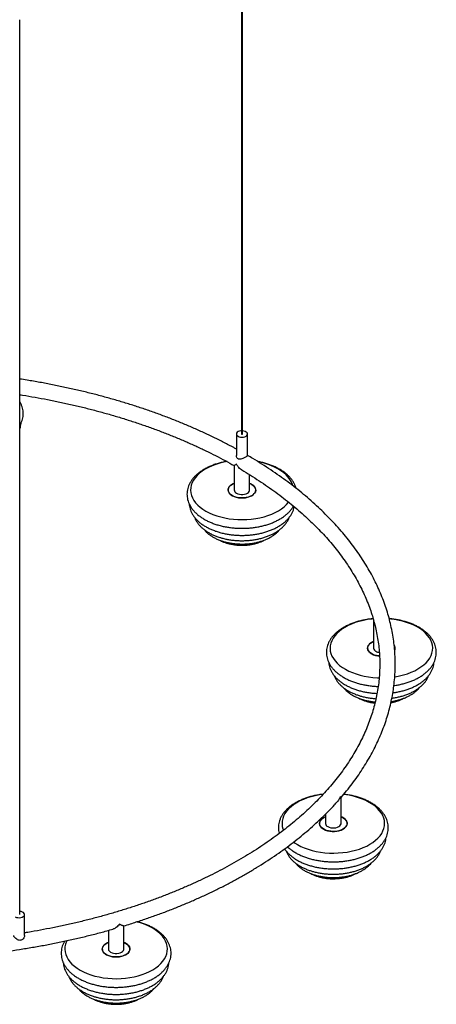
# Paper-space layout '_Isométrica' of a CAD drawing. Header units: millimetres. Extents: x -1115 to -126, y -660 to 737.
# Tile 3 of 4: x -503 to -126, y -635 to 255. Entities that reach past the tile are written whole.
import ezdxf

# ---------------------------------------------------------------- set-up
doc = ezdxf.new("R2010")
doc.units = ezdxf.units.MM

psp = doc.layouts.new('_Isométrica')

# ---------------------------------------------------------------- linework, layer by layer
at = {"color": 7, "linetype": 'Continuous', "lineweight": 25}
for p, q in [((-302.59, 689.84), (-302.59, -119.49)), ((-301.59, -119.49), (-301.59, 689.84)), ((-503.32, -554.11), (-503.32, 255.22)), ((-307.09, -119.49), (-307.09, -139.05)), ((-297.09, -139.07), (-297.09, -119.49)), ((-309.09, -148.03), (-309.09, -170.12)), ((-295.09, -170.12), (-295.09, -156.35)), ((-182.83, -287.94), (-182.83, -313.17)), ((-212.34, -471.75), (-212.34, -448.19)), ((-226.34, -463.18), (-226.34, -471.75)), ((-498.82, -573), (-498.82, -554.11)), ((-396.76, -560.87), (-397.46, -560.69)), ((-422.99, -568.42), (-422.99, -585.27)), ((-408.99, -585.27), (-408.99, -564.19))]:
    psp.add_line(p, q, dxfattribs=at)
at = {"color": 7, "linetype": 'Continuous', "lineweight": 25, "flags": 128}
for points in [[(-302.59, -116.62), (-302.94, -116.65), (-304.24, -116.88), (-305.38, -117.31), (-306.27, -117.91), (-306.86, -118.62), (-307.09, -119.39), (-306.95, -120.17), (-306.45, -120.91), (-305.63, -121.53)], [(-305.63, -121.53), (-304.54, -122.01), (-303.27, -122.29), (-301.92, -122.38), (-300.58, -122.24), (-299.35, -121.9), (-298.32, -121.39), (-297.57, -120.73), (-297.16, -119.98), (-297.12, -119.2), (-297.44, -118.43), (-298.11, -117.75), (-299.07, -117.19), (-300.26, -116.81), (-301.58, -116.62), (-301.59, -116.62)], [(-302.59, -119.49), (-302.55, -119.6), (-302.44, -119.69)], [(-302.44, -119.69), (-302.28, -119.76), (-302.09, -119.78), (-301.9, -119.76), (-301.74, -119.69), (-301.63, -119.6), (-301.59, -119.49)], [(-315.56, -144.45), (-318.39, -145.01), (-322.12, -145.92), (-325.69, -147.02), (-329.09, -148.3), (-332.28, -149.74), (-335.24, -151.34), (-337.95, -153.08), (-340.39, -154.94), (-342.53, -156.93), (-344.37, -159.01), (-345.89, -161.18), (-347.07, -163.42), (-347.91, -165.71), (-348.4, -168.03), (-348.54, -170.37), (-348.32, -172.71), (-347.75, -175.02), (-346.84, -177.3), (-345.59, -179.53), (-344, -181.68), (-342.09, -183.74), (-339.88, -185.7), (-337.39, -187.55), (-334.62, -189.26), (-331.61, -190.82), (-328.37, -192.23), (-324.93, -193.46), (-321.32, -194.52), (-317.56, -195.4), (-313.69, -196.08), (-309.72, -196.57), (-305.7, -196.85), (-301.65, -196.93), (-297.6, -196.81), (-293.59, -196.48), (-289.64, -195.95), (-285.79, -195.23), (-282.06, -194.31), (-278.49, -193.21), (-275.09, -191.93), (-271.9, -190.49), (-268.94, -188.9), (-266.23, -187.16), (-263.79, -185.29), (-261.65, -183.3), (-259.81, -181.22), (-259.74, -181.13)], [(-282.86, -145.71), (-286.62, -144.83), (-287.02, -144.75)], [(-256.18, -166.03), (-256.43, -165.21), (-257.34, -162.93), (-258.59, -160.71), (-260.18, -158.55), (-262.09, -156.49), (-264.29, -154.53), (-266.79, -152.69), (-269.56, -150.98), (-272.57, -149.41), (-275.81, -148.01), (-279.25, -146.77), (-282.86, -145.71)], [(-293.25, -165.01), (-291.88, -165.95), (-290.81, -167), (-290.06, -168.15), (-289.66, -169.35), (-289.62, -170.58), (-289.93, -171.79), (-290.59, -172.95), (-291.59, -174.03), (-292.88, -175), (-294.45, -175.83), (-296.23, -176.49), (-298.18, -176.97), (-300.24, -177.25), (-302.36, -177.33), (-304.46, -177.2), (-306.5, -176.87), (-308.42, -176.34), (-310.15, -175.63), (-311.65, -174.77), (-312.87, -173.77), (-313.78, -172.66), (-314.36, -171.49), (-314.59, -170.27), (-314.45, -169.05), (-313.96, -167.86), (-313.13, -166.73), (-311.98, -165.7), (-310.55, -164.8), (-309.09, -164.14)], [(-309.09, -164.14), (-309.92, -164.49), (-311.45, -165.34), (-312.72, -166.32), (-313.68, -167.41), (-314.3, -168.58), (-314.58, -169.79), (-314.49, -171.02), (-314.05, -172.21), (-313.26, -173.35), (-312.16, -174.39), (-310.76, -175.31), (-309.11, -176.09), (-307.27, -176.68)], [(-307.27, -176.68), (-305.27, -177.1), (-303.18, -177.3), (-301.06, -177.31), (-298.97, -177.1), (-296.97, -176.7), (-295.11, -176.1), (-293.46, -175.34), (-292.06, -174.42), (-290.94, -173.38), (-290.15, -172.25), (-289.69, -171.05), (-289.6, -169.83), (-289.86, -168.61), (-290.48, -167.44), (-291.43, -166.35), (-292.69, -165.36), (-294.21, -164.51), (-295.09, -164.14)], [(-295.09, -164.14), (-294.87, -164.22), (-293.25, -165.01)], [(-307.04, -172.97), (-305.81, -173.54), (-304.4, -173.93), (-302.87, -174.13), (-301.31, -174.13), (-299.78, -173.93), (-298.37, -173.54), (-297.14, -172.97), (-296.16, -172.27), (-295.48, -171.45), (-295.13, -170.57), (-295.09, -170.12)], [(-183.24, -286.7), (-184.33, -286.81), (-188.27, -287.34), (-192.13, -288.06), (-195.86, -288.98), (-199.43, -290.08), (-202.83, -291.35), (-206.02, -292.79), (-208.98, -294.39), (-211.69, -296.13), (-214.13, -298), (-216.27, -299.98), (-218.11, -302.07), (-219.62, -304.24), (-220.81, -306.47), (-221.65, -308.76), (-222.14, -311.09), (-222.27, -313.42), (-222.06, -315.76), (-221.49, -318.08), (-220.58, -320.35), (-219.32, -322.58), (-217.74, -324.73), (-215.83, -326.8), (-213.62, -328.76), (-211.13, -330.6), (-208.36, -332.31), (-205.35, -333.87), (-202.11, -335.28), (-198.67, -336.52), (-195.06, -337.58), (-191.3, -338.45), (-187.42, -339.13), (-183.46, -339.62), (-179.44, -339.9), (-177.85, -339.96)], [(-163.71, -339.05), (-163.38, -339), (-159.53, -338.28), (-155.8, -337.36), (-152.22, -336.26), (-148.83, -334.99), (-145.64, -333.55), (-142.67, -331.95), (-139.96, -330.21), (-137.53, -328.34), (-135.38, -326.36), (-133.55, -324.27), (-132.03, -322.1), (-130.85, -319.86), (-130.01, -317.58), (-129.52, -315.25), (-129.38, -312.92), (-129.6, -310.58), (-130.16, -308.26), (-131.08, -305.98), (-132.33, -303.76), (-133.92, -301.61), (-135.82, -299.54), (-138.03, -297.58), (-140.53, -295.74), (-143.3, -294.03), (-146.31, -292.47), (-149.55, -291.06), (-152.98, -289.82), (-156.6, -288.76)], [(-182.83, -307.19), (-183.66, -307.54), (-185.19, -308.39), (-186.46, -309.37), (-187.42, -310.46), (-188.04, -311.63), (-188.32, -312.85), (-188.23, -314.07), (-187.79, -315.27), (-187, -316.4), (-185.89, -317.45), (-184.5, -318.37), (-182.85, -319.14), (-181, -319.74)], [(-177.55, -320.32), (-178.2, -320.25), (-180.24, -319.92), (-182.15, -319.39), (-183.89, -318.69), (-185.38, -317.82), (-186.61, -316.82), (-187.52, -315.72), (-188.1, -314.54), (-188.32, -313.32), (-188.19, -312.1), (-187.7, -310.91), (-186.87, -309.78), (-185.72, -308.76), (-184.28, -307.85), (-182.83, -307.19)], [(-181, -319.74), (-179.01, -320.15), (-177.53, -320.32)], [(-228.78, -445.49), (-231.78, -445.91), (-235.63, -446.64), (-239.36, -447.55), (-242.94, -448.65), (-246.33, -449.93), (-249.53, -451.37), (-252.49, -452.96), (-255.2, -454.7), (-257.63, -456.57), (-259.78, -458.56), (-261.61, -460.64), (-263.13, -462.81), (-264.31, -465.05), (-265.15, -467.34), (-265.64, -469.66), (-265.78, -472), (-265.57, -474.33), (-265, -476.65), (-264.54, -477.9)], [(-255.47, -488.6), (-254.63, -489.17), (-251.87, -490.88), (-248.85, -492.45), (-245.61, -493.85), (-242.18, -495.09), (-238.56, -496.15), (-234.81, -497.03), (-230.93, -497.71), (-226.97, -498.2), (-222.94, -498.48), (-218.89, -498.56), (-214.85, -498.43), (-210.84, -498.11), (-206.89, -497.58), (-203.04, -496.85), (-199.31, -495.94), (-195.73, -494.84), (-192.33, -493.56), (-189.14, -492.12), (-186.18, -490.53), (-183.47, -488.79), (-181.03, -486.92), (-178.89, -484.93), (-177.05, -482.85), (-175.54, -480.68), (-174.36, -478.44), (-173.52, -476.15), (-173.03, -473.83), (-172.89, -471.49), (-173.1, -469.16), (-173.67, -466.84), (-174.58, -464.56), (-175.84, -462.34), (-177.42, -460.18), (-179.33, -458.12), (-181.54, -456.16), (-184.04, -454.32), (-186.8, -452.61), (-189.82, -451.04), (-193.05, -449.64), (-196.49, -448.4), (-200.1, -447.34), (-200.1, -447.34)], [(-210.5, -466.64), (-209.13, -467.58), (-208.06, -468.63), (-207.31, -469.78), (-206.9, -470.98), (-206.86, -472.2), (-207.17, -473.41), (-207.84, -474.58), (-208.83, -475.66), (-210.13, -476.63), (-211.69, -477.45), (-213.47, -478.12), (-215.42, -478.6), (-217.48, -478.88), (-219.6, -478.96), (-221.71, -478.83), (-223.75, -478.5), (-225.66, -477.97), (-227.39, -477.26), (-228.89, -476.4), (-230.11, -475.4), (-231.03, -474.29), (-231.61, -473.12), (-231.83, -471.9), (-231.7, -470.68), (-231.21, -469.49), (-230.37, -468.36), (-229.22, -467.33), (-227.79, -466.43), (-226.34, -465.77)], [(-226.34, -465.77), (-227.16, -466.12), (-228.7, -466.97), (-229.96, -467.95), (-230.92, -469.04), (-231.55, -470.21), (-231.82, -471.42), (-231.74, -472.65), (-231.29, -473.84), (-230.51, -474.98), (-229.4, -476.02), (-228, -476.94), (-226.36, -477.71), (-224.51, -478.31)], [(-224.51, -478.31), (-222.51, -478.72), (-220.42, -478.93), (-218.3, -478.94), (-216.21, -478.73), (-214.21, -478.33), (-212.36, -477.73), (-210.71, -476.97), (-209.3, -476.05), (-208.19, -475.01), (-207.39, -473.87), (-206.94, -472.68), (-206.84, -471.46), (-207.11, -470.24), (-207.72, -469.07), (-208.67, -467.98), (-209.93, -466.99), (-211.46, -466.14), (-212.34, -465.77)], [(-224.28, -474.6), (-223.06, -475.17), (-221.65, -475.56), (-220.12, -475.76), (-218.55, -475.76), (-217.02, -475.56), (-215.61, -475.17), (-214.39, -474.6), (-213.41, -473.9), (-212.73, -473.08), (-212.38, -472.2), (-212.34, -471.75)], [(-212.34, -465.77), (-212.12, -465.85), (-210.5, -466.64)], [(-507.35, -556.15), (-506.27, -556.63), (-505, -556.91), (-503.65, -556.99), (-502.31, -556.86), (-501.08, -556.52), (-500.05, -556.01), (-499.3, -555.35), (-498.89, -554.6), (-498.85, -553.81), (-499.17, -553.05), (-499.84, -552.37), (-500.8, -551.81), (-501.99, -551.42), (-503.31, -551.24), (-503.32, -551.24)], [(-460.52, -577.64), (-460.97, -578.58), (-461.81, -580.87), (-462.3, -583.19), (-462.44, -585.53), (-462.22, -587.86), (-461.66, -590.18), (-460.74, -592.46), (-459.49, -594.68), (-457.9, -596.83), (-456, -598.9), (-453.79, -600.86), (-451.29, -602.7), (-448.52, -604.41), (-445.51, -605.98), (-442.27, -607.38), (-438.83, -608.62), (-435.22, -609.68), (-431.46, -610.56), (-427.59, -611.24), (-423.62, -611.72), (-419.6, -612.01), (-415.55, -612.09), (-411.5, -611.96), (-407.49, -611.64), (-403.54, -611.11), (-399.69, -610.38), (-395.96, -609.47), (-392.39, -608.37), (-388.99, -607.09), (-385.8, -605.65), (-382.84, -604.05), (-380.13, -602.31), (-377.69, -600.44), (-375.55, -598.46), (-373.71, -596.38), (-372.19, -594.21), (-371.01, -591.97), (-370.17, -589.68), (-369.68, -587.36), (-369.54, -585.02), (-369.76, -582.68), (-370.33, -580.37), (-371.24, -578.09), (-372.5, -575.86), (-374.08, -573.71), (-375.99, -571.65), (-378.2, -569.69), (-380.69, -567.84), (-383.46, -566.13), (-386.47, -564.57), (-389.71, -563.16), (-393.15, -561.93), (-396.76, -560.87)], [(-407.15, -580.17), (-405.79, -581.11), (-404.71, -582.16), (-403.96, -583.31), (-403.56, -584.51), (-403.52, -585.73), (-403.83, -586.94), (-404.49, -588.11), (-405.49, -589.19), (-406.78, -590.15), (-408.35, -590.98), (-410.13, -591.65), (-412.08, -592.13), (-414.14, -592.41), (-416.26, -592.49), (-418.36, -592.36), (-420.4, -592.02), (-422.32, -591.5), (-424.05, -590.79), (-425.55, -589.92), (-426.77, -588.93), (-427.69, -587.82), (-428.26, -586.64), (-428.49, -585.43), (-428.35, -584.2), (-427.86, -583.01), (-427.03, -581.89), (-425.88, -580.86), (-424.45, -579.96), (-422.99, -579.3)], [(-422.99, -579.3), (-423.82, -579.65), (-425.35, -580.49), (-426.62, -581.48), (-427.58, -582.57), (-428.2, -583.74), (-428.48, -584.95), (-428.39, -586.17), (-427.95, -587.37), (-427.17, -588.51), (-426.06, -589.55), (-424.66, -590.47), (-423.01, -591.24), (-421.17, -591.84)], [(-421.17, -591.84), (-419.17, -592.25), (-417.08, -592.46), (-414.96, -592.46), (-412.87, -592.26), (-410.87, -591.86), (-409.02, -591.26), (-407.36, -590.49), (-405.96, -589.58), (-404.84, -588.54), (-404.05, -587.4), (-403.6, -586.21), (-403.5, -584.98), (-403.77, -583.77), (-404.38, -582.6), (-405.33, -581.5), (-406.59, -580.52), (-408.12, -579.67), (-408.99, -579.29)], [(-420.94, -588.13), (-419.72, -588.69), (-418.3, -589.09), (-416.78, -589.29), (-415.21, -589.29), (-413.68, -589.09), (-412.27, -588.69), (-411.04, -588.13), (-410.07, -587.42), (-409.39, -586.61), (-409.04, -585.73), (-408.99, -585.27)], [(-408.99, -579.29), (-408.77, -579.38), (-407.15, -580.17)]]:
    psp.add_lwpolyline(points, dxfattribs=at)
at = {"color": 7, "linetype": 'Continuous', "lineweight": 25}
for centre, radius, start, end in [((-305.66, -169.82), 3.44, 184.91931, 246.40083), ((-175.22, -360.57), 74.18, 75.4611, 84.92805), ((-167.78, -313.15), 4.44, 335.64362, 36.43773), ((-167.79, -313.16), 4.45, 334.87555, 33.75891), ((-179.4, -312.87), 3.44, 184.91931, 246.40083), ((-176.32, -307.86), 9.3, 241.34366, 261.25485), ((-218.5, -517.99), 73.01, 75.40569, 83.36431), ((-222.91, -471.45), 3.44, 184.91931, 246.40083), ((-419.56, -584.98), 3.44, 184.91931, 246.40083)]:
    psp.add_arc(centre, radius, start, end, dxfattribs=at)
for points, knots in [([(-307.09, -133.17), (-307.89, -132.72), (-311.59, -130.66), (-318.41, -127.11), (-327.54, -122.55), (-336.89, -118.13), (-346.43, -113.86), (-356.16, -109.74), (-366.08, -105.77), (-376.16, -101.95), (-386.41, -98.29), (-396.83, -94.79), (-407.4, -91.45), (-418.11, -88.27), (-428.96, -85.27), (-439.94, -82.42), (-451.05, -79.75), (-462.27, -77.25), (-473.6, -74.92), (-485.04, -72.77), (-494.95, -71.05), (-501.07, -70.11), (-503.32, -69.77)], [0, 0, 0, 0, 0.014672, 0.067743, 0.120811, 0.173875, 0.226934, 0.279988, 0.333036, 0.38608, 0.439118, 0.49215, 0.545178, 0.598199, 0.651216, 0.704228, 0.757235, 0.810238, 0.863236, 0.91623, 0.969221, 1, 1, 1, 1]), ([(-503.32, -83.93), (-502.45, -84.06), (-497.77, -84.77), (-489.35, -86.23), (-478.09, -88.3), (-466.94, -90.57), (-455.9, -93), (-444.98, -95.6), (-434.18, -98.36), (-423.52, -101.29), (-413, -104.38), (-402.62, -107.63), (-392.41, -111.03), (-382.35, -114.59), (-372.47, -118.3), (-362.77, -122.16), (-353.25, -126.16), (-343.92, -130.31), (-334.79, -134.59), (-325.87, -139.02), (-317.27, -143.5), (-311.76, -146.57), (-309.07, -148.07)], [0, 0, 0, 0, 0.0119099, 0.0640823, 0.116251, 0.1684157, 0.2205761, 0.2727319, 0.3248829, 0.3770287, 0.4291692, 0.481304, 0.533433, 0.585556, 0.6376728, 0.6897835, 0.7418879, 0.7939861, 0.8460783, 0.8981647, 0.9502456, 1, 1, 1, 1]), ([(-503.32, -112.03), (-503.12, -111.71), (-502.42, -110.61), (-501.55, -108.62), (-500.72, -106.11), (-500.24, -103.58), (-500.09, -101.05), (-500.25, -98.53), (-500.72, -96.05), (-501.51, -93.62), (-502.38, -91.62), (-503.08, -90.49), (-503.32, -90.11)], [0, 0, 0, 0, 0.047255, 0.163533, 0.277794, 0.3902, 0.501195, 0.611422, 0.721486, 0.832004, 0.943624, 1, 1, 1, 1]), ([(-503.32, -115.31), (-503.24, -115.12), (-502.84, -114.13), (-502.4, -112.27), (-502.22, -110.6), (-502.13, -109.77)], [0, 0, 0, 0, 0.107333, 0.557292, 1, 1, 1, 1]), ([(-297.13, -139.07), (-297.15, -139.18), (-297.19, -139.41), (-297.85, -139.9), (-298.85, -140.49), (-300.1, -141.13), (-301.49, -141.74), (-303.05, -142.27), (-304.51, -142.46), (-305.67, -142.09), (-306.49, -141.32), (-307.01, -140.23), (-307.04, -139.41), (-307.05, -139.05)], [0, 0, 0, 0, 0.093659, 0.186418, 0.279559, 0.364179, 0.452387, 0.555144, 0.674446, 0.749159, 0.823985, 0.921298, 1, 1, 1, 1]), ([(-212.38, -448.29), (-210.66, -446.26), (-207.15, -442.14), (-202.21, -435.8), (-197.47, -429.3), (-193.03, -422.73), (-188.89, -416.1), (-185.05, -409.4), (-181.52, -402.64), (-178.29, -395.84), (-175.38, -388.99), (-172.77, -382.09), (-170.48, -375.16), (-168.5, -368.2), (-166.83, -361.22), (-165.48, -354.21), (-164.45, -347.18), (-163.73, -340.15), (-163.33, -333.11), (-163.24, -326.07), (-163.47, -319.02), (-164.02, -311.99), (-164.88, -304.97), (-166.06, -297.96), (-167.55, -290.97), (-169.35, -284.01), (-171.47, -277.08), (-173.89, -270.18), (-176.63, -263.33), (-179.68, -256.51), (-183.03, -249.74), (-186.69, -243.03), (-190.65, -236.37), (-194.91, -229.78), (-199.47, -223.26), (-204.32, -216.81), (-209.46, -210.43), (-214.89, -204.14), (-220.6, -197.94), (-226.59, -191.82), (-232.85, -185.81), (-239.38, -179.89), (-246.18, -174.08), (-253.24, -168.37), (-260.55, -162.78), (-268.11, -157.31), (-275.92, -151.95), (-283.97, -146.73), (-291.02, -142.35), (-295.48, -139.76), (-297.09, -138.83)], [0, 0, 0, 0, 0.0203273, 0.0414822, 0.062623, 0.0837476, 0.1048545, 0.1259417, 0.147008, 0.168052, 0.1890729, 0.2100702, 0.2310441, 0.2519952, 0.2729247, 0.2938345, 0.314727, 0.3356052, 0.3564726, 0.377333, 0.3981905, 0.4190481, 0.4399097, 0.4607791, 0.4816601, 0.502556, 0.5234696, 0.544403, 0.565358, 0.5863356, 0.6073361, 0.6283596, 0.6494056, 0.6704729, 0.6915604, 0.7126666, 0.7337898, 0.7549281, 0.77608, 0.7972435, 0.818417, 0.8395988, 0.8607875, 0.8819817, 0.9031802, 0.9243818, 0.9455856, 0.9667907, 0.9879965, 1, 1, 1, 1]), ([(-315.88, -144.31), (-316.94, -144.5), (-319.26, -144.93), (-322.73, -145.8), (-326.29, -146.88), (-329.71, -148.15), (-332.96, -149.59), (-336.02, -151.19), (-338.88, -152.95), (-341.5, -154.87), (-343.87, -156.93), (-345.96, -159.13), (-347.76, -161.44), (-349.24, -163.84), (-350.4, -166.3), (-351.23, -168.82), (-351.73, -171.35), (-351.9, -173.88), (-351.75, -176.4), (-351.28, -178.88), (-350.51, -181.32), (-349.44, -183.7), (-348.07, -186.02), (-346.4, -188.27), (-344.44, -190.42), (-342.2, -192.47), (-339.69, -194.4), (-336.93, -196.19), (-333.95, -197.84), (-330.77, -199.32), (-327.4, -200.64), (-324.42, -201.62), (-322.55, -202.13), (-321.89, -202.31)], [0, 0, 0, 0, 0.027855, 0.061435, 0.09508, 0.128803, 0.162609, 0.196499, 0.230459, 0.264455, 0.298406, 0.332212, 0.365741, 0.398858, 0.431453, 0.463483, 0.49499, 0.526096, 0.556979, 0.587811, 0.618763, 0.650017, 0.681708, 0.713901, 0.74659, 0.779705, 0.813137, 0.846769, 0.880502, 0.914252, 0.947971, 0.98164, 1, 1, 1, 1]), ([(-307.04, -146.84), (-307.04, -146.85), (-307.42, -147.07), (-308.09, -147.46), (-308.9, -147.94), (-308.99, -147.99), (-309.04, -148.02)], [0, 0, 0, 0, 0.002265, 0.308882, 0.624493, 1, 1, 1, 1]), ([(-302.19, -151.95), (-302.38, -151.87), (-303.09, -151.54), (-304.18, -150.54), (-305.67, -148.98), (-306.57, -147.66), (-307.04, -146.85), (-307.04, -146.84)], [0, 0, 0, 0, 0.091437, 0.348819, 0.613459, 0.997697, 1, 1, 1, 1]), ([(-253.1, -168.54), (-253.3, -167.86), (-253.75, -166.36), (-254.79, -164.12), (-256.17, -161.8), (-257.85, -159.56), (-259.82, -157.41), (-262.08, -155.37), (-264.59, -153.44), (-267.36, -151.66), (-270.35, -150.02), (-273.54, -148.54), (-276.91, -147.22), (-280.43, -146.09), (-284.07, -145.12), (-286.58, -144.63), (-287.83, -144.38)], [0, 0, 0, 0, 0.0563717, 0.1250072, 0.1946088, 0.2653166, 0.337109, 0.4098274, 0.4832317, 0.5570674, 0.6311154, 0.7051964, 0.7792064, 0.8531043, 0.9268779, 1, 1, 1, 1]), ([(-302.23, -152.03), (-301.63, -152.38), (-298.26, -154.33), (-292.35, -158), (-284.52, -163.04), (-276.96, -168.21), (-269.63, -173.48), (-262.56, -178.86), (-255.74, -184.34), (-249.17, -189.93), (-242.88, -195.6), (-236.85, -201.37), (-231.09, -207.22), (-225.61, -213.16), (-220.4, -219.17), (-215.48, -225.26), (-210.85, -231.41), (-206.5, -237.64), (-202.44, -243.92), (-198.68, -250.27), (-195.21, -256.66), (-192.05, -263.11), (-189.18, -269.6), (-186.62, -276.14), (-184.49, -282.29), (-183.35, -286.27), (-182.84, -288.05)], [0, 0, 0, 0, 0.009477, 0.052766, 0.096053, 0.139339, 0.182624, 0.225911, 0.2692, 0.312494, 0.355794, 0.399104, 0.442425, 0.485762, 0.529118, 0.572496, 0.615901, 0.659337, 0.702809, 0.746321, 0.789877, 0.833483, 0.87714, 0.920853, 0.964622, 1, 1, 1, 1]), ([(-349.82, -182.75), (-349.77, -183.36), (-349.66, -184.8), (-349.12, -187.03), (-348.27, -189.41), (-347.11, -191.73), (-345.65, -193.98), (-343.9, -196.15), (-341.86, -198.22), (-339.54, -200.19), (-336.97, -202.02), (-334.15, -203.71), (-331.13, -205.25), (-327.91, -206.62), (-324.56, -207.81), (-321.62, -208.67), (-318.6, -209.42), (-315.49, -210.05), (-311.71, -210.62), (-307.87, -211), (-304, -211.19), (-300.11, -211.18), (-296.24, -210.99), (-292.4, -210.61), (-288.63, -210.04), (-284.94, -209.29), (-281.35, -208.35), (-277.9, -207.23), (-274.59, -205.94), (-271.46, -204.47), (-268.52, -202.84), (-265.8, -201.05), (-263.31, -199.11), (-261.09, -197.03), (-259.16, -194.82), (-257.53, -192.5), (-256.22, -190.1), (-255.24, -187.7), (-254.86, -186.07), (-254.68, -185.29)], [0, 0, 0, 0, 0.019304, 0.044951, 0.070754, 0.096861, 0.123373, 0.150328, 0.1777, 0.205411, 0.23336, 0.261447, 0.289591, 0.317724, 0.345819, 0.373072, 0.387952, 0.415925, 0.44386, 0.471765, 0.499651, 0.52753, 0.555414, 0.583311, 0.611234, 0.639195, 0.667208, 0.695282, 0.723426, 0.751646, 0.779937, 0.808284, 0.836638, 0.864921, 0.893029, 0.92084, 0.948238, 0.975153, 1, 1, 1, 1]), ([(-321.89, -202.31), (-321.24, -202.47), (-319.37, -202.95), (-316.19, -203.59), (-312.34, -204.18), (-308.43, -204.58), (-304.48, -204.79), (-300.51, -204.81), (-296.56, -204.64), (-292.64, -204.28), (-288.77, -203.73), (-284.99, -203), (-281.31, -202.08), (-277.75, -200.98), (-274.34, -199.71), (-271.1, -198.27), (-268.04, -196.66), (-265.2, -194.89), (-262.59, -192.96), (-260.22, -190.9), (-258.15, -188.7), (-256.52, -186.63), (-255.71, -185.26), (-255.38, -184.7)], [0, 0, 0, 0, 0.026236, 0.0755802, 0.1248622, 0.1740931, 0.2232909, 0.2724747, 0.3216643, 0.370874, 0.4201235, 0.469433, 0.5188225, 0.5683103, 0.617912, 0.6676368, 0.7174836, 0.767433, 0.8174315, 0.8673598, 0.9170666, 0.9663599, 1, 1, 1, 1]), ([(-344.9, -194.83), (-344.86, -194.97), (-344.57, -195.89), (-343.75, -197.52), (-342.43, -199.71), (-340.79, -201.82), (-338.87, -203.83), (-336.67, -205.73), (-334.21, -207.5), (-331.51, -209.13), (-328.59, -210.61), (-325.49, -211.92), (-322.44, -212.98), (-319.81, -213.74), (-317.12, -214.4), (-314.12, -215), (-310.49, -215.53), (-306.8, -215.86), (-303.08, -216.01), (-299.35, -215.97), (-295.65, -215.73), (-291.98, -215.3), (-288.39, -214.69), (-284.88, -213.89), (-281.5, -212.91), (-278.25, -211.75), (-275.16, -210.41), (-272.26, -208.9), (-269.56, -207.23), (-267.09, -205.4), (-264.88, -203.42), (-262.95, -201.31), (-261.33, -199.08), (-260.1, -196.95), (-259.56, -195.54), (-259.32, -194.93)], [0, 0, 0, 0, 0.005358, 0.03511, 0.065335, 0.096111, 0.127431, 0.159209, 0.191319, 0.223625, 0.256015, 0.288396, 0.32073, 0.34645, 0.363592, 0.39578, 0.427919, 0.460021, 0.4921, 0.524174, 0.556257, 0.588362, 0.620507, 0.652708, 0.684983, 0.717345, 0.749804, 0.782361, 0.815001, 0.84768, 0.880296, 0.91272, 0.944791, 0.976352, 1, 1, 1, 1]), ([(-336.29, -205.95), (-335.96, -206.37), (-335.09, -207.45), (-333.39, -209.07), (-331.22, -210.81), (-328.79, -212.41), (-326.13, -213.86), (-323.28, -215.14), (-320.3, -216.23), (-317.67, -217.01), (-314.97, -217.67), (-312.16, -218.22), (-308.75, -218.69), (-305.3, -218.96), (-301.81, -219.04), (-298.33, -218.93), (-294.88, -218.62), (-291.48, -218.13), (-288.17, -217.45), (-284.96, -216.58), (-281.88, -215.52), (-278.95, -214.29), (-276.21, -212.88), (-273.66, -211.3), (-271.36, -209.56), (-269.38, -207.76), (-268.31, -206.47), (-267.81, -205.88)], [0, 0, 0, 0, 0.024994, 0.065531, 0.106725, 0.148366, 0.190245, 0.232186, 0.274077, 0.313968, 0.336204, 0.377863, 0.419448, 0.460978, 0.502479, 0.543981, 0.585506, 0.62708, 0.668734, 0.710495, 0.75239, 0.794439, 0.836645, 0.878989, 0.92139, 0.963674, 1, 1, 1, 1]), ([(-322.5, -215.39), (-321.9, -215.7), (-320.49, -216.46), (-318.04, -217.44), (-315.87, -218.15), (-314.09, -218.64), (-312.28, -219.08), (-309.72, -219.56), (-306.62, -219.94), (-303.48, -220.13), (-300.33, -220.11), (-297.19, -219.91), (-294.1, -219.51), (-291.08, -218.91), (-288.16, -218.13), (-285.38, -217.15), (-283.26, -216.26), (-282.15, -215.64), (-281.85, -215.47)], [0, 0, 0, 0, 0.052615, 0.124681, 0.196618, 0.218421, 0.256781, 0.328343, 0.39974, 0.47103, 0.542282, 0.613572, 0.684952, 0.756502, 0.8283, 0.900416, 0.972901, 1, 1, 1, 1]), ([(-182.37, -289.7), (-181.83, -291.79), (-180.73, -296.09), (-179.44, -302.62), (-178.42, -309.31), (-177.71, -316.01), (-177.32, -322.72), (-177.25, -329.44), (-177.49, -336.16), (-178.04, -342.87), (-178.91, -349.58), (-180.1, -356.26), (-181.6, -362.93), (-183.41, -369.57), (-185.53, -376.18), (-187.96, -382.75), (-190.7, -389.28), (-193.74, -395.77), (-197.08, -402.21), (-200.72, -408.59), (-204.65, -414.92), (-208.88, -421.18), (-213.39, -427.38), (-218.2, -433.51), (-223.29, -439.57), (-228.65, -445.55), (-234.3, -451.44), (-240.22, -457.25), (-246.4, -462.98), (-252.86, -468.6), (-259.57, -474.13), (-266.54, -479.56), (-273.76, -484.88), (-281.23, -490.1), (-288.94, -495.2), (-296.88, -500.18), (-305.06, -505.05), (-313.46, -509.78), (-322.09, -514.39), (-330.92, -518.87), (-339.96, -523.22), (-349.21, -527.43), (-358.65, -531.49), (-368.27, -535.41), (-378.08, -539.19), (-388.06, -542.81), (-398.2, -546.28), (-408.51, -549.6), (-418.97, -552.76), (-429.57, -555.75), (-440.31, -558.59), (-451.18, -561.26), (-462.17, -563.76), (-473.27, -566.1), (-484.49, -568.25), (-493.01, -569.79), (-497.81, -570.55), (-498.82, -570.7)], [0, 0, 0, 0, 0.0175251, 0.0361355, 0.0547662, 0.0734143, 0.0920762, 0.1107476, 0.1294238, 0.1480988, 0.1667671, 0.1854244, 0.2040666, 0.2226904, 0.2412933, 0.2598736, 0.2784303, 0.2969632, 0.3154727, 0.3339598, 0.3524257, 0.3708721, 0.3893006, 0.4077133, 0.426112, 0.4444985, 0.4628746, 0.481242, 0.4996022, 0.5179566, 0.5363065, 0.5546529, 0.5729969, 0.5913393, 0.6096808, 0.628022, 0.6463633, 0.6647051, 0.6830479, 0.7013919, 0.7197374, 0.7380845, 0.7564335, 0.7747843, 0.7931371, 0.8114919, 0.8298487, 0.8482075, 0.8665682, 0.8849308, 0.9032953, 0.9216615, 0.9400293, 0.9583988, 0.9767697, 0.995142, 1, 1, 1, 1]), ([(-183.28, -286.54), (-183.9, -286.59), (-185.82, -286.75), (-188.99, -287.22), (-192.78, -287.94), (-196.47, -288.85), (-200.03, -289.94), (-203.45, -291.2), (-206.7, -292.64), (-209.76, -294.24), (-212.61, -296.01), (-215.24, -297.93), (-217.61, -299.99), (-219.7, -302.18), (-221.5, -304.49), (-222.98, -306.89), (-224.14, -309.36), (-224.97, -311.87), (-225.46, -314.4), (-225.63, -316.94), (-225.48, -319.45), (-225.02, -321.93), (-224.25, -324.37), (-223.18, -326.76), (-221.8, -329.08), (-220.14, -331.32), (-218.17, -333.47), (-215.93, -335.52), (-213.43, -337.45), (-210.67, -339.25), (-207.69, -340.89), (-204.51, -342.38), (-201.14, -343.69), (-198.16, -344.67), (-196.29, -345.18), (-195.63, -345.36)], [0, 0, 0, 0, 0.014863, 0.046607, 0.07839, 0.110224, 0.14212, 0.17409, 0.206139, 0.238267, 0.270462, 0.30269, 0.334877, 0.366925, 0.398712, 0.430107, 0.461007, 0.491372, 0.521242, 0.550731, 0.580009, 0.609238, 0.638581, 0.66821, 0.698254, 0.728773, 0.759763, 0.791157, 0.82285, 0.854735, 0.886714, 0.918709, 0.950676, 0.982594, 1, 1, 1, 1]), ([(-182.74, -287.67), (-182.74, -287.67), (-182.8, -287.77), (-182.79, -287.85), (-182.79, -287.94)], [0, 0, 0, 0, 0.010774, 1, 1, 1, 1]), ([(-182.31, -289.69), (-182.49, -289.03), (-182.66, -288.36), (-182.74, -287.68), (-182.74, -287.67)], [0, 0, 0, 0, 0.991974, 1, 1, 1, 1]), ([(-164.49, -347.03), (-163.83, -346.94), (-161.88, -346.68), (-158.73, -346.04), (-155.05, -345.14), (-151.49, -344.04), (-148.08, -342.77), (-144.84, -341.32), (-141.78, -339.71), (-138.94, -337.94), (-136.32, -336.02), (-133.96, -333.95), (-131.88, -331.75), (-130.09, -329.44), (-128.62, -327.04), (-127.48, -324.57), (-126.66, -322.05), (-126.18, -319.52), (-126.02, -316.99), (-126.18, -314.47), (-126.66, -311.99), (-127.44, -309.55), (-128.53, -307.17), (-129.91, -304.86), (-131.59, -302.62), (-133.56, -300.47), (-135.81, -298.42), (-138.33, -296.5), (-141.1, -294.71), (-144.09, -293.07), (-147.28, -291.59), (-150.64, -290.28), (-154.17, -289.14), (-157.82, -288.18), (-161.58, -287.4), (-165.24, -286.82), (-167.65, -286.6), (-168.76, -286.49)], [0, 0, 0, 0, 0.014993, 0.044573, 0.074201, 0.103888, 0.133643, 0.163473, 0.193375, 0.223339, 0.253333, 0.283284, 0.313102, 0.342673, 0.371875, 0.400613, 0.428854, 0.456636, 0.484069, 0.511312, 0.538515, 0.565831, 0.593418, 0.621395, 0.649815, 0.678672, 0.7079, 0.737405, 0.767083, 0.796846, 0.826622, 0.85637, 0.886073, 0.915726, 0.945332, 0.974897, 1, 1, 1, 1]), ([(-223.55, -325.8), (-223.51, -326.42), (-223.4, -327.86), (-222.86, -330.08), (-222.01, -332.46), (-220.85, -334.78), (-219.39, -337.03), (-217.64, -339.2), (-215.6, -341.28), (-213.28, -343.24), (-210.7, -345.07), (-207.89, -346.77), (-204.86, -348.3), (-201.65, -349.68), (-198.3, -350.87), (-195.35, -351.73), (-192.34, -352.47), (-189.22, -353.11), (-185.45, -353.67), (-182.28, -354), (-180.38, -354.08), (-179.77, -354.11)], [0, 0, 0, 0, 0.039806, 0.092693, 0.145899, 0.199733, 0.254402, 0.309986, 0.366428, 0.423571, 0.481204, 0.539121, 0.597155, 0.655167, 0.713101, 0.769298, 0.799982, 0.857664, 0.915268, 0.97281, 1, 1, 1, 1]), ([(-165.43, -353.52), (-164.41, -353.38), (-162.13, -353.06), (-158.68, -352.34), (-155.09, -351.4), (-151.63, -350.28), (-148.33, -348.99), (-145.2, -347.53), (-142.26, -345.9), (-139.54, -344.1), (-137.05, -342.16), (-134.83, -340.08), (-132.9, -337.87), (-131.27, -335.56), (-129.96, -333.16), (-128.98, -330.7), (-128.32, -328.22), (-128.15, -326.54), (-128.07, -325.71)], [0, 0, 0, 0, 0.051503, 0.115203, 0.179017, 0.242973, 0.307089, 0.371377, 0.435827, 0.500404, 0.564999, 0.62943, 0.693464, 0.756819, 0.819236, 0.88055, 0.94076, 1, 1, 1, 1]), ([(-218.64, -337.89), (-218.59, -338.03), (-218.31, -338.94), (-217.49, -340.58), (-216.17, -342.77), (-214.53, -344.87), (-212.61, -346.88), (-210.41, -348.78), (-207.95, -350.56), (-205.25, -352.19), (-202.33, -353.66), (-199.23, -354.97), (-196.18, -356.03), (-193.55, -356.79), (-190.85, -357.45), (-187.86, -358.05), (-184.3, -358.58), (-181.9, -358.77), (-180.74, -358.87)], [0, 0, 0, 0, 0.011694, 0.076624, 0.142588, 0.209755, 0.278108, 0.347463, 0.41754, 0.488045, 0.558734, 0.629404, 0.699969, 0.756101, 0.793514, 0.86376, 0.933902, 1, 1, 1, 1]), ([(-166.34, -358.4), (-166.14, -358.37), (-164.71, -358.21), (-162.13, -357.73), (-158.62, -356.95), (-155.24, -355.96), (-151.99, -354.8), (-148.9, -353.46), (-145.99, -351.95), (-143.3, -350.28), (-140.83, -348.45), (-138.62, -346.47), (-136.69, -344.36), (-135.07, -342.13), (-133.84, -340.01), (-133.29, -338.59), (-133.06, -337.98)], [0, 0, 0, 0, 0.012786, 0.089878, 0.167106, 0.244509, 0.322121, 0.399966, 0.478045, 0.556325, 0.634697, 0.71292, 0.790681, 0.867595, 0.943286, 1, 1, 1, 1]), ([(-195.63, -345.36), (-194.98, -345.53), (-193.11, -346), (-189.93, -346.65), (-186.08, -347.23), (-182.34, -347.63), (-179.88, -347.73), (-178.73, -347.78)], [0, 0, 0, 0, 0.121037, 0.34868, 0.576037, 0.803158, 1, 1, 1, 1]), ([(-210.03, -349), (-209.7, -349.42), (-208.83, -350.5), (-207.13, -352.12), (-204.96, -353.86), (-202.53, -355.46), (-199.87, -356.91), (-197.01, -358.19), (-194.03, -359.29), (-191.41, -360.06), (-188.71, -360.72), (-185.9, -361.26), (-183.28, -361.66), (-181.76, -361.77), (-181.4, -361.79)], [0, 0, 0, 0, 0.057793, 0.151523, 0.246774, 0.343058, 0.439892, 0.536871, 0.633734, 0.72597, 0.777386, 0.873712, 0.969866, 1, 1, 1, 1]), ([(-166.93, -361.4), (-166.36, -361.32), (-164.66, -361.09), (-161.91, -360.49), (-158.7, -359.63), (-155.62, -358.58), (-152.69, -357.34), (-149.95, -355.94), (-147.4, -354.36), (-145.1, -352.61), (-143.11, -350.81), (-142.04, -349.52), (-141.55, -348.93)], [0, 0, 0, 0, 0.052648, 0.158462, 0.264551, 0.37098, 0.477799, 0.585019, 0.692588, 0.800303, 0.907717, 1, 1, 1, 1]), ([(-196.24, -358.44), (-195.64, -358.76), (-194.22, -359.51), (-191.78, -360.5), (-189.61, -361.21), (-187.83, -361.7), (-186.02, -362.13), (-183.88, -362.56), (-182.23, -362.74), (-181.63, -362.81)], [0, 0, 0, 0, 0.14208, 0.336688, 0.530944, 0.589823, 0.69341, 0.886654, 1, 1, 1, 1]), ([(-167.17, -362.39), (-166.39, -362.25), (-164.59, -361.92), (-161.9, -361.18), (-159.11, -360.2), (-157, -359.31), (-155.89, -358.69), (-155.59, -358.53)], [0, 0, 0, 0, 0.184965, 0.425287, 0.666674, 0.909294, 1, 1, 1, 1]), ([(-409.19, -564.39), (-407.13, -563.77), (-401.5, -562.08), (-392.49, -559.13), (-382.14, -555.57), (-371.95, -551.84), (-361.94, -547.96), (-352.1, -543.93), (-342.45, -539.74), (-332.99, -535.41), (-323.72, -530.93), (-314.66, -526.31), (-305.81, -521.55), (-297.18, -516.66), (-288.77, -511.63), (-280.59, -506.47), (-272.64, -501.19), (-264.93, -495.78), (-257.47, -490.25), (-250.26, -484.61), (-243.3, -478.86), (-236.61, -473), (-230.18, -467.03), (-224.04, -460.96), (-219.27, -456.02), (-216.65, -453.08), (-215.89, -452.22)], [0, 0, 0, 0, 0.025183, 0.06865, 0.112121, 0.155597, 0.199078, 0.242564, 0.286055, 0.329551, 0.373052, 0.416557, 0.460066, 0.503579, 0.547095, 0.590613, 0.634133, 0.677653, 0.721172, 0.764687, 0.808198, 0.851702, 0.895197, 0.938679, 0.982146, 1, 1, 1, 1]), ([(-228.46, -445.26), (-228.51, -445.27), (-229.88, -445.39), (-232.5, -445.8), (-236.29, -446.51), (-239.98, -447.42), (-243.54, -448.51), (-246.95, -449.78), (-250.2, -451.22), (-253.27, -452.82), (-256.12, -454.58), (-258.74, -456.5), (-261.11, -458.56), (-263.21, -460.76), (-265, -463.06), (-266.49, -465.46), (-267.65, -467.93), (-268.47, -470.45), (-268.97, -472.98), (-269.15, -475.51), (-268.97, -478.02), (-268.7, -479.81), (-268.4, -480.74), (-268.36, -480.86)], [0, 0, 0, 0, 0.002267, 0.055168, 0.108132, 0.161181, 0.214335, 0.267611, 0.321019, 0.374559, 0.42821, 0.481917, 0.535554, 0.588961, 0.641932, 0.69425, 0.745744, 0.796346, 0.846122, 0.895264, 0.944053, 0.992763, 1, 1, 1, 1]), ([(-239.13, -503.94), (-238.48, -504.1), (-236.61, -504.58), (-233.43, -505.22), (-229.58, -505.81), (-225.67, -506.21), (-221.72, -506.42), (-217.76, -506.44), (-213.8, -506.27), (-209.88, -505.91), (-206.02, -505.36), (-202.23, -504.63), (-198.55, -503.71), (-195, -502.61), (-191.59, -501.34), (-188.34, -499.9), (-185.29, -498.29), (-182.44, -496.52), (-179.83, -494.59), (-177.47, -492.53), (-175.39, -490.33), (-173.6, -488.02), (-172.13, -485.61), (-170.98, -483.14), (-170.17, -480.63), (-169.68, -478.1), (-169.53, -475.56), (-169.69, -473.05), (-170.17, -470.57), (-170.95, -468.13), (-172.03, -465.75), (-173.42, -463.43), (-175.1, -461.19), (-177.07, -459.04), (-179.32, -457), (-181.84, -455.07), (-184.6, -453.28), (-187.59, -451.65), (-190.78, -450.17), (-194.15, -448.85), (-197.67, -447.71), (-201.33, -446.75), (-205.09, -445.98), (-207.96, -445.51), (-209.57, -445.35), (-209.89, -445.31)], [0, 0, 0, 0, 0.012911, 0.037193, 0.061445, 0.085672, 0.109883, 0.134086, 0.158293, 0.182509, 0.206745, 0.23101, 0.255315, 0.279668, 0.304078, 0.328547, 0.353077, 0.377658, 0.402262, 0.426832, 0.451293, 0.475551, 0.499505, 0.523081, 0.546247, 0.569038, 0.591542, 0.61389, 0.636206, 0.658613, 0.681244, 0.704194, 0.727508, 0.75118, 0.775157, 0.799361, 0.823706, 0.848122, 0.872549, 0.896952, 0.921318, 0.945643, 0.969929, 0.994182, 1, 1, 1, 1]), ([(-213.1, -447.45), (-213.1, -447.46), (-213.34, -448.16), (-213.96, -449.54), (-214.88, -451.19), (-215.69, -451.94), (-215.94, -452.17)], [0, 0, 0, 0, 0.003026, 0.404026, 0.816756, 1, 1, 1, 1]), ([(-212.35, -448.19), (-212.37, -448.12), (-212.41, -447.94), (-212.79, -447.65), (-213.1, -447.45), (-213.1, -447.45)], [0, 0, 0, 0, 0.372609, 0.996299, 1, 1, 1, 1]), ([(-263.46, -494.64), (-263.27, -494.96), (-262.59, -496.04), (-261.13, -497.77), (-259.1, -499.85), (-256.78, -501.81), (-254.21, -503.65), (-251.4, -505.34), (-248.37, -506.88), (-245.15, -508.25), (-241.8, -509.44), (-238.86, -510.3), (-235.85, -511.05), (-232.73, -511.68), (-228.95, -512.25), (-225.11, -512.63), (-221.24, -512.82), (-217.36, -512.81), (-213.48, -512.62), (-209.65, -512.24), (-205.87, -511.67), (-202.18, -510.91), (-198.6, -509.98), (-195.14, -508.86), (-191.83, -507.57), (-188.7, -506.1), (-185.76, -504.47), (-183.04, -502.68), (-180.56, -500.74), (-178.34, -498.66), (-176.4, -496.45), (-174.77, -494.13), (-173.46, -491.73), (-172.49, -489.28), (-171.82, -486.79), (-171.66, -485.12), (-171.57, -484.29)], [0, 0, 0, 0, 0.01202, 0.041472, 0.07138, 0.101658, 0.132197, 0.162885, 0.193636, 0.224375, 0.255074, 0.284851, 0.30111, 0.331674, 0.362197, 0.392687, 0.423156, 0.453618, 0.484085, 0.514566, 0.545076, 0.575628, 0.606235, 0.63691, 0.667662, 0.698496, 0.729408, 0.760381, 0.791362, 0.822265, 0.852977, 0.883364, 0.913301, 0.942709, 0.971587, 1, 1, 1, 1]), ([(-262.14, -496.46), (-262.1, -496.6), (-261.81, -497.52), (-260.99, -499.15), (-259.68, -501.34), (-258.04, -503.45), (-256.12, -505.46), (-253.91, -507.36), (-251.45, -509.13), (-248.75, -510.76), (-245.84, -512.24), (-242.73, -513.55), (-239.69, -514.61), (-237.05, -515.36), (-234.36, -516.03), (-231.36, -516.63), (-227.73, -517.16), (-224.04, -517.49), (-220.32, -517.64), (-216.6, -517.6), (-212.89, -517.36), (-209.23, -516.93), (-205.63, -516.32), (-202.13, -515.52), (-198.74, -514.54), (-195.49, -513.38), (-192.4, -512.04), (-189.5, -510.53), (-186.8, -508.86), (-184.34, -507.03), (-182.13, -505.05), (-180.19, -502.94), (-178.58, -500.71), (-177.34, -498.58), (-176.8, -497.16), (-176.57, -496.56)], [0, 0, 0, 0, 0.005358, 0.03511, 0.065335, 0.096111, 0.127431, 0.159209, 0.191319, 0.223625, 0.256015, 0.288396, 0.32073, 0.34645, 0.363592, 0.39578, 0.427919, 0.460021, 0.4921, 0.524174, 0.556257, 0.588362, 0.620507, 0.652708, 0.684983, 0.717345, 0.749804, 0.782361, 0.815001, 0.84768, 0.880296, 0.91272, 0.944791, 0.976352, 1, 1, 1, 1]), ([(-260.87, -492.73), (-260.39, -493.18), (-259.17, -494.33), (-256.93, -496.02), (-254.18, -497.82), (-251.19, -499.47), (-248.01, -500.95), (-244.65, -502.27), (-241.67, -503.25), (-239.79, -503.76), (-239.13, -503.94)], [0, 0, 0, 0, 0.089624, 0.227782, 0.366769, 0.506169, 0.645644, 0.784989, 0.924125, 1, 1, 1, 1]), ([(-253.53, -507.58), (-253.2, -507.99), (-252.33, -509.08), (-250.63, -510.7), (-248.46, -512.44), (-246.03, -514.04), (-243.38, -515.49), (-240.52, -516.77), (-237.54, -517.86), (-234.91, -518.64), (-232.22, -519.3), (-229.41, -519.85), (-226, -520.31), (-222.54, -520.59), (-219.06, -520.67), (-215.58, -520.56), (-212.12, -520.25), (-208.73, -519.76), (-205.41, -519.08), (-202.2, -518.21), (-199.12, -517.15), (-196.2, -515.92), (-193.45, -514.51), (-190.91, -512.93), (-188.6, -511.19), (-186.62, -509.39), (-185.55, -508.1), (-185.06, -507.51)], [0, 0, 0, 0, 0.024994, 0.065531, 0.106725, 0.148366, 0.190245, 0.232186, 0.274077, 0.313968, 0.336204, 0.377863, 0.419448, 0.460978, 0.502479, 0.543981, 0.585506, 0.62708, 0.668734, 0.710495, 0.75239, 0.794439, 0.836645, 0.878989, 0.92139, 0.963674, 1, 1, 1, 1]), ([(-239.74, -517.02), (-239.15, -517.33), (-237.73, -518.09), (-235.28, -519.07), (-233.12, -519.78), (-231.33, -520.27), (-229.53, -520.71), (-226.97, -521.19), (-223.87, -521.57), (-220.73, -521.75), (-217.57, -521.74), (-214.44, -521.54), (-211.34, -521.14), (-208.32, -520.54), (-205.4, -519.76), (-202.62, -518.78), (-200.51, -517.89), (-199.4, -517.27), (-199.1, -517.1)], [0, 0, 0, 0, 0.052615, 0.124681, 0.196618, 0.218421, 0.256781, 0.328343, 0.39974, 0.47103, 0.542282, 0.613572, 0.684952, 0.756502, 0.8283, 0.900416, 0.972901, 1, 1, 1, 1]), ([(-435.79, -617.47), (-435.14, -617.63), (-433.27, -618.11), (-430.09, -618.75), (-426.24, -619.34), (-422.33, -619.74), (-418.38, -619.95), (-414.41, -619.97), (-410.46, -619.8), (-406.54, -619.44), (-402.67, -618.89), (-398.89, -618.15), (-395.21, -617.24), (-391.65, -616.14), (-388.24, -614.87), (-385, -613.43), (-381.94, -611.82), (-379.1, -610.05), (-376.49, -608.12), (-374.13, -606.05), (-372.04, -603.86), (-370.26, -601.55), (-368.79, -599.14), (-367.64, -596.67), (-366.83, -594.16), (-366.34, -591.62), (-366.18, -589.09), (-366.35, -586.58), (-366.82, -584.09), (-367.6, -581.66), (-368.69, -579.28), (-370.07, -576.96), (-371.75, -574.72), (-373.72, -572.57), (-375.98, -570.52), (-378.49, -568.6), (-381.26, -566.81), (-384.25, -565.17), (-387.44, -563.69), (-390.81, -562.38), (-394, -561.33), (-396.13, -560.8), (-397.02, -560.57)], [0, 0, 0, 0, 0.013748, 0.039606, 0.065431, 0.091229, 0.11701, 0.142784, 0.16856, 0.194347, 0.220155, 0.245995, 0.271876, 0.297809, 0.323801, 0.349858, 0.375979, 0.402154, 0.428355, 0.454518, 0.480566, 0.506397, 0.531906, 0.55701, 0.581679, 0.605948, 0.629912, 0.65371, 0.677473, 0.701334, 0.725433, 0.749871, 0.774697, 0.799905, 0.825437, 0.851211, 0.877135, 0.903135, 0.929146, 0.955132, 0.981078, 1, 1, 1, 1]), ([(-685.69, -591.7), (-684.47, -591.81), (-679.3, -592.27), (-670.12, -592.9), (-658.16, -593.58), (-646.18, -594.06), (-634.17, -594.37), (-622.16, -594.49), (-610.15, -594.42), (-598.15, -594.18), (-586.16, -593.75), (-574.19, -593.13), (-562.25, -592.34), (-550.36, -591.36), (-538.51, -590.2), (-526.72, -588.86), (-514.99, -587.34), (-503.34, -585.65), (-491.76, -583.77), (-480.28, -581.72), (-468.89, -579.49), (-457.6, -577.09), (-446.42, -574.52), (-435.37, -571.77), (-426.21, -569.35), (-420.78, -567.79), (-418.95, -567.26)], [0, 0, 0, 0, 0.013485, 0.057303, 0.101119, 0.144935, 0.18875, 0.232564, 0.276379, 0.320194, 0.364009, 0.407824, 0.451641, 0.495459, 0.539278, 0.583099, 0.626922, 0.670748, 0.714575, 0.758406, 0.80224, 0.846077, 0.889917, 0.933761, 0.97761, 1, 1, 1, 1]), ([(-412.81, -562.74), (-412.82, -562.75), (-413.29, -563.32), (-414.31, -564.42), (-416.18, -565.96), (-417.81, -567.03), (-418.79, -567.2), (-418.96, -567.23)], [0, 0, 0, 0, 0.002003, 0.267509, 0.54078, 0.921364, 1, 1, 1, 1]), ([(-409.21, -564.33), (-409.3, -564.37), (-409.48, -564.44), (-410.22, -564.15), (-411.27, -563.66), (-412.21, -563.12), (-412.81, -562.75), (-412.81, -562.74)], [0, 0, 0, 0, 0.206753, 0.429276, 0.658095, 0.997983, 1, 1, 1, 1]), ([(-498.82, -572.99), (-498.86, -573.33), (-498.93, -574.07), (-499.56, -575.36), (-500.54, -576.52), (-501.83, -577.3), (-503.13, -577.51), (-504.57, -577.22), (-506.02, -576.46), (-507.36, -575.37), (-508.3, -574.29), (-508.79, -573.47), (-508.78, -573.13), (-508.78, -573.01)], [0, 0, 0, 0, 0.083176, 0.179299, 0.29292, 0.37654, 0.460748, 0.534356, 0.645187, 0.758226, 0.851917, 0.946018, 1, 1, 1, 1]), ([(-462.54, -578.11), (-462.73, -578.41), (-463.42, -579.5), (-464.29, -581.47), (-465.13, -583.97), (-465.63, -586.51), (-465.8, -589.04), (-465.65, -591.56), (-465.18, -594.04), (-464.41, -596.48), (-463.34, -598.86), (-461.97, -601.18), (-460.3, -603.42), (-458.34, -605.58), (-456.1, -607.63), (-453.59, -609.56), (-450.83, -611.35), (-447.85, -612.99), (-444.67, -614.48), (-441.31, -615.8), (-438.32, -616.78), (-436.45, -617.29), (-435.79, -617.47)], [0, 0, 0, 0, 0.020556, 0.073663, 0.12585, 0.177185, 0.227866, 0.278184, 0.328419, 0.378849, 0.429771, 0.481405, 0.533858, 0.587118, 0.641072, 0.695543, 0.75034, 0.805301, 0.86029, 0.915229, 0.970085, 1, 1, 1, 1]), ([(-463.72, -597.9), (-463.67, -598.52), (-463.56, -599.96), (-463.02, -602.19), (-462.17, -604.57), (-461.01, -606.89), (-459.55, -609.14), (-457.8, -611.31), (-455.76, -613.38), (-453.44, -615.34), (-450.87, -617.18), (-448.05, -618.87), (-445.03, -620.41), (-441.81, -621.78), (-438.46, -622.97), (-435.52, -623.83), (-432.5, -624.57), (-429.39, -625.21), (-425.61, -625.78), (-421.77, -626.15), (-417.9, -626.34), (-414.01, -626.34), (-410.14, -626.15), (-406.3, -625.77), (-402.53, -625.2), (-398.84, -624.44), (-395.25, -623.5), (-391.8, -622.39), (-388.49, -621.09), (-385.36, -619.63), (-382.42, -618), (-379.7, -616.21), (-377.22, -614.27), (-374.99, -612.18), (-373.06, -609.97), (-371.43, -607.66), (-370.12, -605.26), (-369.14, -602.81), (-368.48, -600.32), (-368.31, -598.65), (-368.23, -597.82)], [0, 0, 0, 0, 0.018786, 0.043745, 0.068854, 0.09426, 0.120061, 0.146292, 0.172929, 0.199897, 0.227095, 0.254428, 0.281816, 0.309194, 0.336535, 0.363056, 0.377537, 0.404759, 0.431944, 0.4591, 0.486237, 0.513368, 0.540503, 0.567651, 0.594824, 0.622035, 0.649296, 0.676616, 0.704005, 0.731467, 0.758999, 0.786584, 0.814178, 0.841701, 0.869055, 0.896119, 0.922782, 0.948974, 0.974694, 1, 1, 1, 1]), ([(-458.8, -609.99), (-458.76, -610.13), (-458.47, -611.05), (-457.65, -612.68), (-456.33, -614.87), (-454.69, -616.97), (-452.77, -618.98), (-450.57, -620.89), (-448.11, -622.66), (-445.41, -624.29), (-442.49, -625.77), (-439.39, -627.08), (-436.34, -628.14), (-433.71, -628.89), (-431.02, -629.56), (-428.02, -630.16), (-424.39, -630.68), (-420.7, -631.02), (-416.98, -631.17), (-413.26, -631.12), (-409.55, -630.89), (-405.88, -630.46), (-402.29, -629.85), (-398.79, -629.05), (-395.4, -628.07), (-392.15, -626.9), (-389.06, -625.57), (-386.16, -624.06), (-383.46, -622.39), (-380.99, -620.55), (-378.78, -618.57), (-376.85, -616.46), (-375.23, -614.24), (-374, -612.11), (-373.46, -610.69), (-373.22, -610.08)], [0, 0, 0, 0, 0.005358, 0.03511, 0.065335, 0.096111, 0.127431, 0.159209, 0.191319, 0.223625, 0.256015, 0.288396, 0.32073, 0.34645, 0.363592, 0.39578, 0.427919, 0.460021, 0.4921, 0.524174, 0.556257, 0.588362, 0.620507, 0.652708, 0.684983, 0.717345, 0.749804, 0.782361, 0.815001, 0.84768, 0.880296, 0.91272, 0.944791, 0.976352, 1, 1, 1, 1]), ([(-450.19, -621.11), (-449.86, -621.52), (-448.99, -622.61), (-447.29, -624.22), (-445.12, -625.96), (-442.69, -627.56), (-440.03, -629.01), (-437.18, -630.3), (-434.2, -631.39), (-431.57, -632.17), (-428.88, -632.83), (-426.06, -633.38), (-422.66, -633.84), (-419.2, -634.12), (-415.71, -634.2), (-412.23, -634.09), (-408.78, -633.78), (-405.39, -633.29), (-402.07, -632.6), (-398.86, -631.73), (-395.78, -630.68), (-392.86, -629.45), (-390.11, -628.04), (-387.57, -626.46), (-385.26, -624.72), (-383.28, -622.92), (-382.21, -621.63), (-381.71, -621.03)], [0, 0, 0, 0, 0.024994, 0.065531, 0.106725, 0.148366, 0.190245, 0.232186, 0.274077, 0.313968, 0.336204, 0.377863, 0.419448, 0.460978, 0.502479, 0.543981, 0.585506, 0.62708, 0.668734, 0.710495, 0.75239, 0.794439, 0.836645, 0.878989, 0.92139, 0.963674, 1, 1, 1, 1]), ([(-436.4, -630.54), (-435.8, -630.86), (-434.39, -631.62), (-431.94, -632.6), (-429.77, -633.31), (-427.99, -633.8), (-426.18, -634.24), (-423.62, -634.72), (-420.52, -635.1), (-417.38, -635.28), (-414.23, -635.27), (-411.09, -635.06), (-408, -634.66), (-404.98, -634.07), (-402.06, -633.29), (-399.28, -632.31), (-397.16, -631.42), (-396.06, -630.8), (-395.75, -630.63)], [0, 0, 0, 0, 0.052615, 0.124681, 0.196618, 0.218421, 0.256781, 0.328343, 0.39974, 0.47103, 0.542282, 0.613572, 0.684952, 0.756502, 0.8283, 0.900416, 0.972901, 1, 1, 1, 1])]:
    psp.add_open_spline(points, degree=3, knots=knots, dxfattribs=at)

doc.saveas('drawing.dxf')
